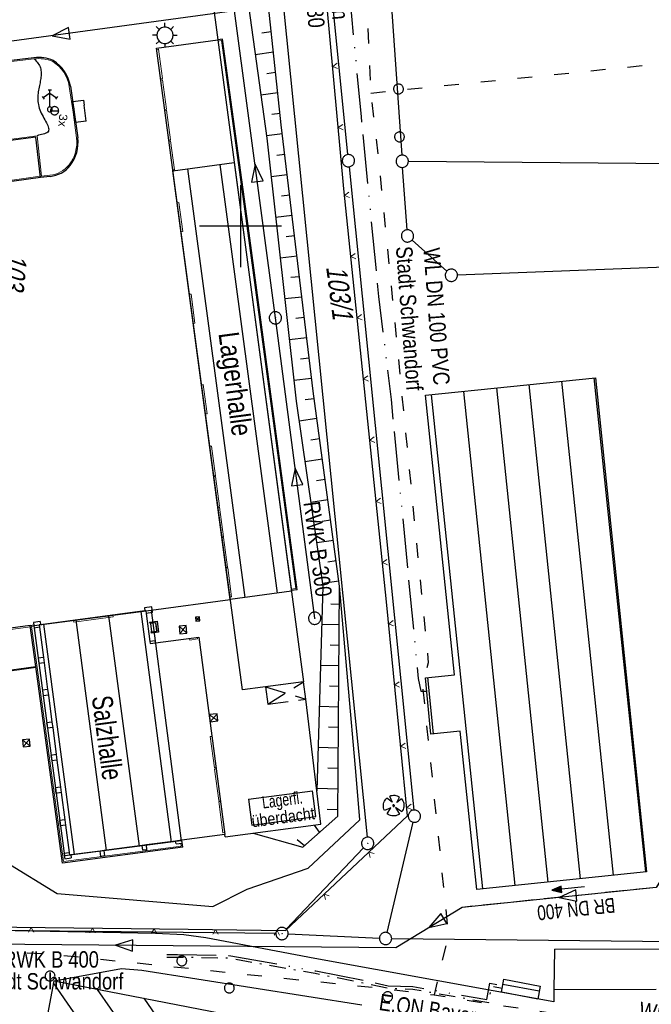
# Model space of a CAD drawing. Extents: x 510932 to 511602, y 463659 to 464636.
# Tile 60 of 81: x 511173 to 511250, y 464305 to 464425. Entities that reach past the tile are written whole.
import ezdxf

# ---------------------------------------------------------------- set-up
doc = ezdxf.new("R2010")
doc.units = 0
doc.header["$LTSCALE"] = 10
doc.header["$MEASUREMENT"] = 0
for name, pattern in [('ACAD_ISO03W100', [30, 12, -18]), ('ACAD_ISO13W100', [36, 12, -3, 12, -3, 0, -3, 0, -3]), ('HIDDEN', [0.375, 0.25, -0.125]), ('LT00', [0]), ('LT08', [0.42, 0.2, -0.1, 0.02, -0.1]), ('STRICHLINIE2', [0.375, 0.25, -0.125])]:
    doc.linetypes.add(name, pattern=pattern)
doc.layers.get('0').update_dxf_attribs({"linetype": 'LT00'})
for name, color, linetype in [('--EK_Halt-Pfeil', 4, 'LT00'), ('--EK_Haltung', 7, 'STRICHLINIE2'), ('--EK_Haltung-Text', 140, 'LT00'), ('--EL_DFK_AB_L', 21, 'LT00'), ('--EL_DFK_AB_P', 7, 'LT00'), ('ABWASSERLTG', 24, 'LT00'), ('ABWASSERLTG_FLIEßPF', 26, 'Continuous'), ('ABWASSERLTG_TEXT', 26, 'Continuous'), ('AM_ BÄUME', 250, 'Continuous'), ('AM_AUFNAHME_SYMBOLE', 130, 'Continuous'), ('AM_BOESCH_SCHRAFFUR', 250, 'Continuous'), ('AM_KA_PRUF', 182, 'LT00'), ('AM_SINKK', 182, 'Continuous'), ('AM_STR_LEUC', 80, 'LT00'), ('AM_TEXT_PLANINHALT', 255, 'Continuous'), ('AM_W_OB_HY', 130, 'LT00'), ('AM_W_SCHIEB', 130, 'LT00'), ('AM_ZAUN', 40, 'Continuous'), ('DFK_AB_FLNR', 7, 'Continuous'), ('DFK_AB_L', 21, 'LT00'), ('DFK_AB_P', 7, 'LT00'), ('DFK_BEB_SCHR', 254, 'LT00'), ('DFK_BEBAUUNG', 250, 'LT00'), ('DFK_FLUR_NR', 250, 'LT00'), ('DFK_GZPKT', 250, 'LT00'), ('DFK_KATASTER', 250, 'LT00'), ('DFK_TOPO-ANL', 252, 'LT00'), ('DFK_VERMPKT', 252, 'LT00'), ('GASLTG', 250, 'ACAD_ISO13W100'), ('GASLTG_TEXT', 250, 'Continuous'), ('V104_RASTER', 250, 'LT00'), ('WASSERLTG', 130, 'ACAD_ISO03W100'), ('WASSERLTG_TEXT', 130, 'Continuous')]:
    doc.layers.add(name, color=color, linetype=linetype)
doc.layers.add('AM_LINIEN', color=1, linetype='Continuous', lineweight=25)
doc.layers.add('AM_LINIEN_DUENN', color=1, linetype='Continuous', lineweight=9)
doc.styles.add('1', font='ARIAL.TTF', dxfattribs={"width": 0.8, "height": 1.8})
doc.styles.add('9', font='ARIAL.TTF')
doc.styles.add('Haltungsbeschriftung', font='ARIAL.TTF', dxfattribs={"width": 0.75})
doc.styles.get("Standard").update_dxf_attribs({"font": 'ARIAL.TTF'})
doc.styles.add('Versorgungsltg', font='ARIAL.TTF', dxfattribs={"width": 0.8, "height": 2})

# ---------------------------------------------------------------- blocks, each defined once
blk = doc.blocks.new('SYMB7010')
at = {"color": 0, "linetype": 'ByBlock'}
for points in [[(-0.031408, 0.499213), (-0.093728, 0.49134), (-0.15457, 0.475719), (-0.212975, 0.452595), (-0.268021, 0.422333), (-0.31884, 0.385411), (-0.36463, 0.342411), (-0.40467, 0.29401), (-0.438329, 0.240973), (-0.465074, 0.184136), (-0.484486, 0.124395), (-0.496256, 0.062692), (-0.5002, 0)], [(-0.5002, 0), (-0.496256, -0.062692), (-0.484486, -0.124395), (-0.465075, -0.184136), (-0.438329, -0.240973), (-0.404671, -0.29401), (-0.36463, -0.342411), (-0.31884, -0.385411), (-0.268021, -0.422333), (-0.212975, -0.452595), (-0.154571, -0.475719), (-0.093728, -0.49134), (-0.031408, -0.499213), (0.031408, -0.499213)], [(0.5002, 0), (0.496256, 0.062692), (0.484485, 0.124395), (0.465074, 0.184136), (0.438329, 0.240973), (0.40467, 0.29401), (0.36463, 0.342411), (0.31884, 0.385411), (0.268021, 0.422333), (0.212975, 0.452595), (0.15457, 0.475719), (0.093728, 0.49134), (0.031408, 0.499213), (-0.031408, 0.499213)], [(0.031408, -0.499213), (0.093728, -0.491341), (0.15457, -0.475719), (0.212975, -0.452595), (0.268021, -0.422333), (0.31884, -0.385411), (0.36463, -0.342411), (0.404671, -0.294011), (0.438329, -0.240974), (0.465075, -0.184136), (0.484486, -0.124395), (0.496256, -0.062692), (0.500201, 0)]]:
    blk.add_lwpolyline(points, dxfattribs=at)
blk = doc.blocks.new('SYMB0003')
at = {"color": 0, "linetype": 'ByBlock'}
for p, q in [((-0.015712, 0), (0.010166, 0.012015)), ((0, -0.021257), (-0.015712, 0)), ((0.010166, 0.012015), (0, -0.021257))]:
    blk.add_line(p, q, dxfattribs=at)
for points in [[(-0.031395, 0.499013), (-0.093691, 0.491144), (-0.154509, 0.475528), (-0.21289, 0.452414), (-0.267913, 0.422164), (-0.318712, 0.385257), (-0.364484, 0.342274), (-0.404509, 0.293893), (-0.438154, 0.240877), (-0.464888, 0.184062), (-0.484292, 0.124345), (-0.496058, 0.062667), (-0.5, 0)], [(-0.5, 0), (-0.496058, -0.062667), (-0.484292, -0.124345), (-0.464888, -0.184062), (-0.438154, -0.240877), (-0.404509, -0.293893), (-0.364485, -0.342274), (-0.318712, -0.385257), (-0.267914, -0.422164), (-0.21289, -0.452414), (-0.154509, -0.475529), (-0.093691, -0.491144), (-0.031395, -0.499014), (0.031395, -0.499014)], [(0.5, 0), (0.496057, 0.062667), (0.484292, 0.124345), (0.464888, 0.184062), (0.438153, 0.240877), (0.404509, 0.293893), (0.364484, 0.342274), (0.318712, 0.385257), (0.267913, 0.422164), (0.21289, 0.452414), (0.154509, 0.475528), (0.093691, 0.491144), (0.031395, 0.499013), (-0.031395, 0.499013)], [(0.031395, -0.499014), (0.093691, -0.491144), (0.154509, -0.475529), (0.21289, -0.452414), (0.267914, -0.422164), (0.318712, -0.385257), (0.364485, -0.342274), (0.404509, -0.293893), (0.438154, -0.240877), (0.464889, -0.184062), (0.484292, -0.124345), (0.496058, -0.062667), (0.5, 0)]]:
    blk.add_lwpolyline(points, dxfattribs=at)
blk = doc.blocks.new('ZAUN500', base_point=(511218.882141, 464350.898764))
at = {"layer": 'AM_ZAUN', "lineweight": 0}
for q in [(511218.552141, 464351.470341), (511219.212141, 464351.470341)]:
    blk.add_line((511218.882141, 464350.898764), q, dxfattribs=at)
blk = doc.blocks.new('SYMB1122')
at = {"color": 0, "linetype": 'ByBlock'}
for p, q in [((0.311075, 0.391979), (0.09863, 0.092887)), ((0.09863, 0.092887), (0.418246, 0.260377)), ((-0.475333, -0.172973), (-0.166954, -0.06134)), ((-0.166954, -0.06134), (-0.386962, -0.319059)), ((0.008901, -0.038997), (0.02494, -0.031273)), ((0.377481, -0.336756), (0.093097, -0.145464)), ((0.093097, -0.145464), (0.215406, -0.456826)), ((0.022929, -0.501191), (-0.043246, -0.49913))]:
    blk.add_line(p, q, dxfattribs=at)
for points in [[(-0.316355, 0.394287), (-0.266036, 0.429988), (-0.211684, 0.459185), (-0.154136, 0.481431), (-0.094277, 0.496382), (-0.033028, 0.50381), (0.028669, 0.503599)], [(0.028669, 0.503599), (0.089866, 0.495753), (0.149621, 0.480392), (0.207015, 0.457753), (0.261166, 0.428184), (0.31124, 0.39214)], [(-0.508141, 0.010932), (-0.503002, 0.073258), (-0.489922, 0.134413), (-0.469118, 0.19339), (-0.440931, 0.249215), (-0.405825, 0.300971)], [(-0.475728, -0.172816), (-0.494391, -0.113127), (-0.505255, -0.05154), (-0.508141, 0.010932)], [(-0.316293, 0.394214), (-0.150355, 0.155979), (-0.405806, 0.30112)], [(-0.02494, 0.031273), (-0.036039, 0.017355), (-0.04, 0)], [(-0.04, 0), (-0.036039, -0.017355), (-0.02494, -0.031273), (-0.008901, -0.038997), (0.008901, -0.038997)], [(0.008901, 0.038997), (-0.008901, 0.038997), (-0.02494, 0.031273)], [(0.04, 0), (0.036039, 0.017355), (0.02494, 0.031273), (0.008901, 0.038997)], [(0.02494, -0.031273), (0.036039, -0.017355), (0.04, 0)], [(0.418338, 0.260323), (0.450658, 0.204641), (0.475368, 0.14519), (0.492037, 0.083003), (0.500376, 0.019163), (0.500238, -0.045218), (0.491628, -0.109022), (0.474694, -0.171137), (0.449731, -0.230483), (0.417173, -0.286026), (0.377588, -0.336801)], [(-0.043246, -0.49913), (-0.108608, -0.48859), (-0.172076, -0.469745), (-0.232599, -0.442906), (-0.289176, -0.408519), (-0.340869, -0.367153), (-0.386823, -0.319492)], [(0.215414, -0.456858), (0.153338, -0.479878), (0.088821, -0.494738), (0.022929, -0.501191)]]:
    blk.add_lwpolyline(points, dxfattribs=at)
blk = doc.blocks.new('SYMB0704')
at = {"color": 0, "linetype": 'ByBlock'}
for p, q in [((0, 0.1), (0, 0.15)), ((-0.1, 0), (-0.15, 0)), ((-0.070711, 0.070711), (-0.106066, 0.106066)), ((0.070711, 0.070711), (0.106066, 0.106066)), ((0.1, 0), (0.15, 0)), ((-0.070711, -0.070711), (-0.106066, -0.106066)), ((0, -0.1), (0, -0.15)), ((0.070711, -0.070711), (0.106066, -0.106066))]:
    blk.add_line(p, q, dxfattribs=at)
for points in [[(0.014231, 0.098982), (-0.014232, 0.098982), (-0.041542, 0.090963), (-0.065486, 0.075575), (-0.084125, 0.054064), (-0.095949, 0.028173), (-0.1, 0)], [(-0.1, 0), (-0.095949, -0.028173), (-0.084125, -0.054064), (-0.065486, -0.075575), (-0.041541, -0.090963), (-0.014231, -0.098982), (0.014232, -0.098982), (0.041542, -0.090963), (0.065486, -0.075575), (0.084125, -0.054064), (0.095949, -0.028173), (0.1, 0)], [(0.1, 0), (0.095949, 0.028173), (0.084125, 0.054064), (0.065486, 0.075575), (0.041542, 0.090963), (0.014231, 0.098982)]]:
    blk.add_lwpolyline(points, dxfattribs=at)
blk = doc.blocks.new('SYMB1119')
at = {"color": 0, "linetype": 'ByBlock'}
blk.add_line((-0.5, 0), (0.5, 0), dxfattribs=at)
for points in [[(-0.031395, 0.499013), (-0.093691, 0.491144), (-0.154509, 0.475528), (-0.21289, 0.452414), (-0.267913, 0.422164), (-0.318712, 0.385257), (-0.364484, 0.342274), (-0.404509, 0.293893), (-0.438154, 0.240877), (-0.464888, 0.184062), (-0.484292, 0.124345), (-0.496058, 0.062667), (-0.5, 0)], [(-0.5, 0), (-0.496058, -0.062667), (-0.484292, -0.124345), (-0.464888, -0.184062), (-0.438154, -0.240877), (-0.404509, -0.293893), (-0.364485, -0.342274), (-0.318712, -0.385257), (-0.267914, -0.422164), (-0.21289, -0.452414), (-0.154509, -0.475529), (-0.093691, -0.491144), (-0.031395, -0.499014), (0.031395, -0.499014)], [(0.5, 0), (0.496057, 0.062667), (0.484292, 0.124345), (0.464888, 0.184062), (0.438153, 0.240877), (0.404509, 0.293893), (0.364484, 0.342274), (0.318712, 0.385257), (0.267913, 0.422164), (0.21289, 0.452414), (0.154509, 0.475528), (0.093691, 0.491144), (0.031395, 0.499013), (-0.031395, 0.499013)], [(0.031395, -0.499014), (0.093691, -0.491144), (0.154509, -0.475529), (0.21289, -0.452414), (0.267914, -0.422164), (0.318712, -0.385257), (0.364485, -0.342274), (0.404509, -0.293893), (0.438154, -0.240877), (0.464889, -0.184062), (0.484292, -0.124345), (0.496058, -0.062667), (0.5, 0)]]:
    blk.add_lwpolyline(points, dxfattribs=at)
blk = doc.blocks.new('SYMB1247')
at = {"color": 0, "linetype": 'ByBlock'}
for p, q in [((-0.46, 0.78), (-0.34, 0.62)), ((0, 1), (-0.4, 0.7)), ((-0.1, 1.2), (0.1, 1.2)), ((0, 0.15), (0, 1.2)), ((0, 1), (0.4, 0.7)), ((0.46, 0.78), (0.34, 0.62)), ((0.026047, 0.147721), (-0.008722, 0.149746))]:
    blk.add_line(p, q, dxfattribs=at)
for points in [[(-0.008722, 0.149746), (-0.04302, 0.143698), (-0.075, 0.129904), (-0.102936, 0.109106), (-0.125323, 0.082426), (-0.140954, 0.051303), (-0.148986, 0.017414), (-0.148986, -0.017414)], [(-0.008722, -0.149746), (0.026047, -0.147721), (0.059412, -0.137732), (0.089574, -0.120318), (0.114907, -0.096418), (0.134045, -0.06732), (0.145957, -0.034592), (0.15, 0)], [(0.15, 0), (0.145957, 0.034592), (0.134045, 0.06732), (0.114907, 0.096418), (0.089574, 0.120318), (0.059412, 0.137732), (0.026047, 0.147721)], [(-0.148986, -0.017414), (-0.140954, -0.051303), (-0.125323, -0.082426), (-0.102936, -0.109106), (-0.075, -0.129904), (-0.04302, -0.143698), (-0.008722, -0.149746)]]:
    blk.add_lwpolyline(points, dxfattribs=at)
blk = doc.blocks.new('SYMB1208')
at = {"color": 0, "linetype": 'ByBlock'}
for p, q in [((-1, -0.5), (-1, 0.5)), ((-1, 0.5), (-0.5, 0.5)), ((0.5, 0.5), (-0.5, 0.5)), ((1.001644, 0.5), (0.5, 0.5)), ((1.001644, 0.5), (1.001644, -0.5)), ((1.001644, 0.5), (1.001644, -0.5)), ((1.001644, 0.5), (1.001644, -0.5)), ((-0.5, -0.5), (-1, -0.5)), ((-0.5, -0.5), (0.5, -0.5)), ((1.001644, -0.5), (0.5, -0.5))]:
    blk.add_line(p, q, dxfattribs=at)
blk = doc.blocks.new('ABWASSER-FLIEßPF')
at = {"layer": 'ABWASSERLTG_FLIEßPF'}
for p, q in [((0, 0), (-2.11, 0.7)), ((-2.11, 0.7), (-2.11, -0.7)), ((-2.11, -0.7), (0, 0))]:
    blk.add_line(p, q, dxfattribs=at)
blk = doc.blocks.new('SYMB0652')
at = {"color": 0, "linetype": 'ByBlock'}
blk.add_lwpolyline([(-0.15, -0.075), (0.15, -0.075), (0.15, 0.075), (-0.15, 0.075), (-0.15, -0.075)], dxfattribs=at)
blk = doc.blocks.new('SYMB0070')
at = {"color": 0, "linetype": 'ByBlock'}
for p, q in [((-0.5, 0), (0.2, 0)), ((0.5, 0), (0.2, 0.1)), ((0.2, 0.1), (0.2, 0)), ((0.468, 0), (0.21, 0.086)), ((0.21, 0.086), (0.21, -0.086)), ((0.21, -0.086), (0.468, 0)), ((0.22, -0.072), (0.437, 0)), ((0.23, -0.058), (0.405, 0)), ((0.24, -0.045), (0.374, 0)), ((0.342, 0), (0.25, 0.031)), ((0.25, 0.031), (0.25, -0.031)), ((0.25, -0.031), (0.342, 0)), ((0.26, -0.017), (0.31, 0)), ((0.27, -0.003), (0.279, 0))]:
    blk.add_line(p, q, dxfattribs=at)
for points in [[(0.2, 0), (0.2, -0.1), (0.5, 0)], [(0.437, 0), (0.22, 0.072), (0.22, -0.072)], [(0.405, 0), (0.23, 0.058), (0.23, -0.058)], [(0.374, 0), (0.24, 0.045), (0.24, -0.045)], [(0.31, 0), (0.26, 0.017), (0.26, -0.017)], [(0.279, 0), (0.27, 0.003), (0.27, -0.003)]]:
    blk.add_lwpolyline(points, dxfattribs=at)

msp = doc.modelspace()

# ---------------------------------------------------------------- linework, layer by layer
at = {"layer": '--EK_Haltung'}
msp.add_lwpolyline([(511253.35, 464323.64), (511250.72, 464319.39), (511227.02, 464316.95)], dxfattribs=at)
at = {"layer": '--EL_DFK_AB_L'}
for p, q in [((511202.11, 464457.79), (511215.43, 464325.51)), ((511214.98, 464324.22), (511205.57, 464314.3)), ((511204.3, 464313.77), (511169.7, 464314.16))]:
    msp.add_line(p, q, dxfattribs=at)
at = {"layer": 'ABWASSERLTG'}
for points in [[(511199.27, 464426.25), (511154.73, 464420.19)], [(511204.24, 464388.82), (511199.27, 464426.25)], [(511306.23, 464409.53), (511253.35, 464323.64), (511250.72, 464319.39), (511227.02, 464316.95), (511218.95, 464312.03), (511132.87, 464312.78)], [(511209.04, 464352.2), (511204.24, 464388.82)]]:
    msp.add_lwpolyline(points, dxfattribs=at)
at = {"layer": 'AM_BOESCH_SCHRAFFUR'}
for p, q in [((511203.73, 464423.7), (511202.59, 464423.54)), ((511204, 464421.21), (511201.78, 464420.9)), ((511204.27, 464418.72), (511203.2, 464418.58)), ((511204.54, 464416.24), (511202.46, 464415.95)), ((511204.81, 464413.75), (511203.81, 464413.61)), ((511205.09, 464411.27), (511203.15, 464411)), ((511205.4, 464408.74), (511204.41, 464408.63)), ((511205.69, 464406.25), (511203.71, 464406.03)), ((511205.99, 464403.77), (511204.99, 464403.66)), ((511206.29, 464401.29), (511204.27, 464401.06)), ((511206.58, 464398.81), (511205.57, 464398.69)), ((511206.88, 464396.32), (511204.83, 464396.09)), ((511207.18, 464393.84), (511206.14, 464393.73)), ((511207.47, 464391.36), (511205.39, 464391.12)), ((511207.77, 464388.88), (511206.72, 464388.76)), ((511208.07, 464386.39), (511205.94, 464386.16)), ((511208.37, 464383.91), (511207.29, 464383.79)), ((511208.66, 464381.43), (511206.5, 464381.19)), ((511208.97, 464378.95), (511207.88, 464378.83)), ((511209.3, 464376.54), (511207.14, 464376.23)), ((511209.64, 464374.06), (511208.57, 464373.91)), ((511209.97, 464371.59), (511207.85, 464371.28)), ((511210.31, 464369.11), (511209.26, 464368.96)), ((511210.65, 464366.63), (511208.57, 464366.33)), ((511210.98, 464364.15), (511209.96, 464364.01)), ((511211.32, 464361.68), (511209.28, 464361.38)), ((511211.66, 464359.2), (511210.65, 464359.05)), ((511211.99, 464356.72), (511210, 464356.43)), ((511212.06, 464353.88), (511211.02, 464353.91)), ((511212.04, 464351.38), (511209.91, 464351.44)), ((511212.02, 464348.88), (511210.92, 464348.91)), ((511212, 464346.38), (511209.76, 464346.44)), ((511211.98, 464343.87), (511210.83, 464343.91)), ((511211.96, 464341.37), (511209.61, 464341.44)), ((511211.94, 464338.87), (511210.74, 464338.91)), ((511211.92, 464336.37), (511209.46, 464336.45)), ((511211.9, 464333.87), (511210.64, 464333.91)), ((511211.88, 464331.37), (511209.31, 464331.45)), ((511211.86, 464328.86), (511210.54, 464328.9)), ((511209.63, 464326.12), (511209.01, 464326.97)), ((511207.78, 464324.46), (511206.9, 464325.17)), ((511207.59, 464324.29), (511207.58, 464324.29))]:
    msp.add_line(p, q, dxfattribs=at)
at = {"layer": 'AM_LINIEN'}
for p, q in [((511196.15, 464430.62), (511197.21, 464422.71)), ((511200.96, 464426.84), (511203.18, 464410.73)), ((511189.75, 464421.69), (511197.21, 464422.71)), ((511197.21, 464422.71), (511207.69, 464344.44)), ((511200.21, 464343.46), (511189.75, 464421.69)), ((511169.88, 464419.97), (511174.78, 464420.54)), ((511179.23, 464417.05), (511179.7, 464413.91)), ((511179.7, 464413.91), (511180.12, 464410.78)), ((511175.03, 464410.86), (511162.59, 464409.21)), ((511175.58, 464405.93), (511175.03, 464410.86)), ((511203.18, 464410.73), (511206.78, 464378.67)), ((511175.58, 464405.93), (511163.27, 464404.26)), ((511176.75, 464406.07), (511175.58, 464405.93)), ((511206.78, 464378.67), (511210.04, 464356.13)), ((511206.89, 464355.68), (511206.2, 464355.58)), ((511210.04, 464356.13), (511209.3, 464331.16)), ((511188.32, 464353.09), (511175.57, 464351.4)), ((511189.16, 464353.59), (511188.27, 464353.48)), ((511188.27, 464353.48), (511188.32, 464353.09)), ((511188.45, 464353.11), (511188.32, 464353.09)), ((511188.45, 464353.11), (511188.49, 464352.78)), ((511189.25, 464352.88), (511188.49, 464352.78)), ((511188.49, 464352.78), (511188.94, 464349.36)), ((511189.25, 464352.88), (511189.16, 464353.59)), ((511175.52, 464351.79), (511174.71, 464351.68)), ((511174.71, 464351.68), (511174.8, 464351.01)), ((511175.52, 464351.79), (511175.57, 464351.4)), ((511194.97, 464352.39), (511194.48, 464352.34)), ((511194.48, 464352.34), (511194.53, 464351.85)), ((511194.53, 464351.85), (511195.02, 464351.9)), ((511195.02, 464351.9), (511194.97, 464352.39)), ((511174.33, 464351.32), (511174.75, 464351.38)), ((511175.45, 464351.1), (511174.8, 464351.01)), ((511175.57, 464351.4), (511175.41, 464351.38)), ((511175.41, 464351.38), (511175.45, 464351.1)), ((511175.45, 464351.1), (511175.93, 464347.42)), ((511193.37, 464351.32), (511192.49, 464351.24)), ((511192.49, 464351.24), (511192.57, 464350.3)), ((511192.57, 464350.3), (511193.45, 464350.38)), ((511193.45, 464350.38), (511193.37, 464351.32)), ((511189.59, 464349.45), (511188.94, 464349.36)), ((511188.94, 464349.36), (511188.98, 464349.11)), ((511188.98, 464349.11), (511189.62, 464349.19)), ((511189.62, 464349.19), (511189.59, 464349.45)), ((511189.62, 464349.19), (511194.9, 464349.89)), ((511194.9, 464349.89), (511198.07, 464325.83)), ((511175.93, 464347.42), (511175.29, 464347.34)), ((511175.29, 464347.34), (511175.38, 464346.67)), ((511176.02, 464346.75), (511175.38, 464346.67)), ((511175.93, 464347.42), (511176.02, 464346.75)), ((511176.02, 464346.75), (511176.45, 464343.5)), ((511207.69, 464344.44), (511200.21, 464343.46)), ((511207.69, 464344.44), (511203.05, 464343.83)), ((511207.97, 464342.33), (511207.69, 464344.44)), ((511176.45, 464343.5), (511175.81, 464343.42)), ((511175.81, 464343.42), (511175.9, 464342.75)), ((511176.45, 464343.5), (511176.54, 464342.83)), ((511176.54, 464342.83), (511175.9, 464342.75)), ((511176.54, 464342.83), (511176.98, 464339.54)), ((511209.79, 464327.08), (511207.97, 464342.33)), ((511176.98, 464339.54), (511176.33, 464339.45)), ((511176.98, 464339.54), (511177.07, 464338.87)), ((511197.12, 464340.56), (511196.18, 464340.45)), ((511196.18, 464340.45), (511196.28, 464339.59)), ((511196.28, 464339.59), (511197.22, 464339.71)), ((511197.22, 464339.71), (511197.12, 464340.56)), ((511176.33, 464339.45), (511176.42, 464338.78)), ((511177.07, 464338.87), (511176.42, 464338.78)), ((511177.07, 464338.87), (511177.5, 464335.57)), ((511174.22, 464337.47), (511173.37, 464337.39)), ((511173.37, 464337.39), (511173.45, 464336.52)), ((511174.3, 464336.59), (511174.22, 464337.47)), ((511173.45, 464336.52), (511174.3, 464336.59)), ((511177.5, 464335.57), (511176.86, 464335.48)), ((511176.86, 464335.48), (511176.95, 464334.81)), ((511177.59, 464334.9), (511176.95, 464334.81)), ((511177.5, 464335.57), (511177.59, 464334.9)), ((511177.59, 464334.9), (511178.03, 464331.61)), ((511178.03, 464331.61), (511177.38, 464331.52)), ((511177.38, 464331.52), (511177.47, 464330.85)), ((511178.03, 464331.61), (511178.11, 464330.94)), ((511200.96, 464330.14), (511208.76, 464331.17)), ((511209.17, 464328.02), (511208.76, 464331.17)), ((511178.11, 464330.94), (511177.47, 464330.85)), ((511178.11, 464330.94), (511178.55, 464327.64)), ((511200.96, 464330.14), (511201.38, 464326.99)), ((511178.55, 464327.64), (511177.91, 464327.56)), ((511177.91, 464327.56), (511177.99, 464326.89)), ((511178.55, 464327.64), (511178.64, 464326.97)), ((511201.38, 464326.99), (511209.17, 464328.02)), ((511178.64, 464326.97), (511177.99, 464326.89)), ((511178.64, 464326.97), (511179.08, 464323.63)), ((511192.81, 464325.14), (511192.07, 464325.04)), ((511198.07, 464325.83), (511192.81, 464325.14)), ((511192.85, 464324.78), (511192.81, 464325.14)), ((511192.93, 464324.29), (511192.81, 464325.14)), ((511198.11, 464325.54), (511198.07, 464325.83)), ((511201.51, 464325.98), (511207.58, 464324.29)), ((511188, 464324.5), (511183.36, 464323.89)), ((511188.5, 464324.57), (511188, 464324.5)), ((511188.08, 464323.91), (511188, 464324.5)), ((511188.57, 464323.98), (511188.08, 464323.91)), ((511192.07, 464325.04), (511188.5, 464324.57)), ((511188.57, 464323.98), (511188.5, 464324.57)), ((511192.12, 464324.68), (511192.07, 464325.04)), ((511192.12, 464324.68), (511192.85, 464324.78)), ((511178.44, 464323.55), (511179.08, 464323.63)), ((511178.44, 464323.55), (511178.53, 464322.88)), ((511178.53, 464322.88), (511179.34, 464322.99)), ((511179.08, 464323.63), (511179.12, 464323.33)), ((511179.3, 464323.35), (511179.12, 464323.33)), ((511182.87, 464323.82), (511179.3, 464323.35)), ((511179.3, 464323.35), (511179.34, 464322.99)), ((511183.36, 464323.89), (511182.87, 464323.82)), ((511182.95, 464323.15), (511182.87, 464323.82)), ((511183.44, 464323.22), (511182.95, 464323.15)), ((511183.44, 464323.22), (511183.36, 464323.89))]:
    msp.add_line(p, q, dxfattribs=at)
at = {"layer": 'AM_LINIEN', "linetype": 'HIDDEN'}
for p, q in [((511203.32, 464341.74), (511207.69, 464344.44)), ((511203.05, 464343.83), (511203.32, 464341.74)), ((511203.05, 464343.83), (511207.97, 464342.33)), ((511203.32, 464341.74), (511207.97, 464342.33))]:
    msp.add_line(p, q, dxfattribs=at)
at = {"layer": 'AM_LINIEN'}
for points in [[(511207.58, 464324.29), (511211.85, 464328.09), (511212.07, 464356.13), (511208.85, 464379.9), (511204.96, 464412.35), (511203.39, 464426.81), (511198.41, 464455.84), (511192.39, 464461.33), (511169.53, 464460.05)], [(511052.15, 464338.8), (511075.39, 464317.55), (511077.59, 464315.54), (511080.65, 464315.58), (511083.26, 464321.1), (511083.6, 464321.25), (511098.86, 464321.11), (511120.02, 464320.84), (511146.39, 464320.59), (511169.13, 464320.46), (511169.17, 464314.56), (511193.59, 464314.29), (511205.49, 464314.13), (511220.37, 464328.13), (511217.8, 464354.21), (511212.6, 464404.56), (511210.12, 464431.62)], [(511206.89, 464355.68), (511201.04, 464399.15), (511197.8, 464422.79), (511197.21, 464422.71)], [(511174.8, 464420.39), (511174.92, 464420.26), (511175.04, 464420.12), (511175.16, 464419.99), (511175.27, 464419.85), (511175.37, 464419.72), (511175.45, 464419.58), (511175.52, 464419.43), (511175.57, 464419.28), (511175.61, 464419.13), (511175.64, 464418.98), (511175.66, 464418.83), (511175.66, 464418.67), (511175.66, 464418.51), (511175.65, 464418.34), (511175.63, 464418.18), (511175.61, 464418.01), (511175.58, 464417.84), (511175.55, 464417.66), (511175.52, 464417.49), (511175.48, 464417.31), (511175.45, 464417.13), (511175.41, 464416.94), (511175.38, 464416.76), (511175.34, 464416.57), (511175.31, 464416.38), (511175.29, 464416.19), (511175.27, 464416), (511175.25, 464415.81), (511175.25, 464415.61), (511175.25, 464415.41), (511175.26, 464415.21), (511175.28, 464415.01), (511175.32, 464414.81), (511175.36, 464414.6), (511175.42, 464414.4), (511175.49, 464414.19), (511175.58, 464413.98), (511175.68, 464413.78), (511175.78, 464413.57), (511175.89, 464413.37), (511176, 464413.17), (511176.11, 464412.97), (511176.21, 464412.78), (511176.31, 464412.6), (511176.39, 464412.42), (511176.47, 464412.25), (511176.52, 464412.09), (511176.56, 464411.94), (511176.58, 464411.81), (511176.57, 464411.68), (511176.54, 464411.57), (511176.47, 464411.47), (511176.37, 464411.39), (511176.24, 464411.32), (511176.08, 464411.26), (511175.91, 464411.21), (511175.72, 464411.17), (511175.53, 464411.13), (511175.34, 464411.08), (511175.16, 464411.03)], [(511146.39, 464320.59), (511147.34, 464322.43), (511147.44, 464329.88), (511170.21, 464331.98), (511171.39, 464322.46), (511177.6, 464318.66), (511196.59, 464317.04), (511200.78, 464319.18), (511208.26, 464321.74), (511214.55, 464327.61), (511214.08, 464333.03), (511212.07, 464356.13)], [(511188.89, 464351.74), (511189.8, 464351.86), (511189.98, 464350.5), (511189.07, 464350.38)], [(511146.94, 464347.56), (511147.93, 464347.72), (511148.56, 464342.72), (511175.01, 464346.33), (511174.33, 464351.32), (511156.85, 464348.97)], [(511192.93, 464324.29), (511178.27, 464322.36), (511175.01, 464346.33)], [(511198.11, 464325.54), (511209.79, 464327.08)]]:
    msp.add_lwpolyline(points, dxfattribs=at)
for centre, radius, start, end in [((511175.32, 464415.93), 4.64, 66.9804, 96.6502), ((511174.82, 464416.39), 4.45, 8.5254, 58.7538), ((511175.66, 464410.18), 4.5, 321.6217, 7.6281), ((511176.44, 464409.56), 3.51, 275.1368, 321.6217)]:
    msp.add_arc(centre, radius, start, end, dxfattribs=at)
at = {"layer": 'AM_LINIEN_DUENN'}
for p, q in [((511189.77, 464421.53), (511189.97, 464421.56)), ((511189.97, 464421.56), (511190.45, 464418)), ((511190.25, 464417.97), (511190.45, 464418)), ((511190.27, 464417.82), (511190.47, 464417.84)), ((511190.47, 464417.84), (511190.95, 464414.26)), ((511190.75, 464414.24), (511190.95, 464414.26)), ((511190.76, 464414.11), (511190.96, 464414.14)), ((511190.96, 464414.14), (511191.45, 464410.53)), ((511191.25, 464410.5), (511191.45, 464410.53)), ((511191.26, 464410.38), (511191.46, 464410.41)), ((511191.46, 464410.41), (511191.93, 464406.87)), ((511191.74, 464406.85), (511191.93, 464406.87)), ((511175.56, 464406.08), (511163.4, 464404.42)), ((511192.27, 464402.85), (511192.47, 464402.88)), ((511192.47, 464402.88), (511192.94, 464399.34)), ((511192.74, 464399.31), (511192.94, 464399.34)), ((511193.76, 464391.69), (511193.96, 464391.72)), ((511193.96, 464391.72), (511194.43, 464388.17)), ((511194.24, 464388.14), (511194.43, 464388.17)), ((511195.24, 464380.66), (511195.43, 464380.68)), ((511195.43, 464380.68), (511195.91, 464377.13)), ((511195.71, 464377.1), (511195.91, 464377.13)), ((511196.24, 464373.16), (511196.44, 464373.18)), ((511196.44, 464373.18), (511196.92, 464369.58)), ((511196.72, 464369.55), (511196.92, 464369.58)), ((511196.73, 464369.45), (511196.93, 464369.47)), ((511196.93, 464369.47), (511197.41, 464365.87)), ((511197.22, 464365.84), (511197.41, 464365.87)), ((511197.23, 464365.72), (511197.43, 464365.75)), ((511197.43, 464365.75), (511197.91, 464362.14)), ((511197.72, 464362.11), (511197.91, 464362.14)), ((511197.73, 464362.03), (511197.92, 464362.06)), ((511197.92, 464362.06), (511198.41, 464358.43)), ((511198.21, 464358.41), (511198.41, 464358.43)), ((511198.22, 464358.3), (511198.42, 464358.33)), ((511198.42, 464358.33), (511198.89, 464354.82)), ((511198.65, 464354.79), (511198.89, 464354.82)), ((511179.61, 464351.94), (511179.63, 464351.74)), ((511184.44, 464352.38), (511179.63, 464351.74)), ((511184.42, 464352.57), (511184.44, 464352.38)), ((511188.89, 464351.74), (511188.91, 464351.59)), ((511174.35, 464351.17), (511156.87, 464348.82)), ((511174.77, 464351.23), (511174.5, 464351.19)), ((511174.5, 464351.19), (511175.18, 464346.2)), ((511189.05, 464350.53), (511189.07, 464350.38)), ((511193.77, 464349.74), (511193.8, 464349.54)), ((511193.8, 464349.54), (511194.75, 464349.67)), ((511194.72, 464349.87), (511194.75, 464349.67)), ((511175.03, 464346.18), (511148.43, 464342.55)), ((511178.4, 464322.53), (511175.18, 464346.2)), ((511196.49, 464337.8), (511196.29, 464337.78)), ((511196.29, 464337.78), (511196.8, 464333.95)), ((511197, 464333.98), (511196.8, 464333.95)), ((511197.01, 464333.85), (511196.82, 464333.82)), ((511196.82, 464333.82), (511197.32, 464329.99)), ((511197.52, 464330.01), (511197.32, 464329.99)), ((511197.54, 464329.87), (511197.34, 464329.84)), ((511197.34, 464329.84), (511197.84, 464326.05)), ((511198.04, 464326.08), (511197.84, 464326.05)), ((511192.76, 464324.42), (511178.4, 464322.53)), ((511192.76, 464324.42), (511192.71, 464324.76))]:
    msp.add_line(p, q, dxfattribs=at)
at = {"layer": 'AM_LINIEN_DUENN', "linetype": 'HIDDEN'}
for p, q in [((511195.02, 464351.9), (511194.48, 464352.34)), ((511194.53, 464351.85), (511194.97, 464352.39)), ((511192.49, 464351.24), (511193.45, 464350.38)), ((511192.57, 464350.3), (511193.37, 464351.32)), ((511196.18, 464340.45), (511197.22, 464339.71)), ((511196.28, 464339.59), (511197.12, 464340.56)), ((511174.3, 464336.59), (511173.37, 464337.39)), ((511174.22, 464337.47), (511173.45, 464336.52))]:
    msp.add_line(p, q, dxfattribs=at)
at = {"layer": 'AM_LINIEN_DUENN'}
for points in [[(511206.18, 464355.73), (511206.73, 464355.81), (511200.89, 464399.13), (511197.68, 464422.62), (511197.23, 464422.56)], [(511189.05, 464350.53), (511189.81, 464350.63), (511189.67, 464351.69), (511188.91, 464351.59)]]:
    msp.add_lwpolyline(points, dxfattribs=at)
msp.add_lwpolyline([(511162.72, 464409.38), (511175.16, 464411.03), (511175.71, 464406.1), (511176.73, 464406.22, 0.205814), (511179.07, 464407.48, 0.203482), (511179.97, 464410.76), (511179.55, 464413.89), (511179.08, 464417.03, 0.222083), (511177.07, 464420.07, 0.129576), (511174.8, 464420.39), (511169.9, 464419.82), (511161.58, 464418.66), (511162.72, 464409.38)], format="xyb", dxfattribs=at)
at = {"layer": 'DFK_AB_L'}
for p, q in [((511202.11, 464457.79), (511215.43, 464325.51)), ((511214.98, 464324.22), (511205.57, 464314.3)), ((511204.3, 464313.77), (511169.7, 464314.16))]:
    msp.add_line(p, q, dxfattribs=at)
at = {"layer": 'DFK_BEB_SCHR'}
for p, q in [((511193.52, 464407), (511200.51, 464354.73)), ((511204.48, 464355.26), (511197.49, 464407.53)), ((511241.47, 464320.45), (511235.19, 464380.68)), ((511239.17, 464381.09), (511245.45, 464320.86)), ((511249.42, 464321.27), (511243.15, 464381.51)), ((511223.25, 464379.45), (511229.53, 464319.21)), ((511233.51, 464319.63), (511227.23, 464379.86)), ((511231.21, 464380.27), (511237.49, 464320.04)), ((511191.57, 464324.92), (511187.85, 464353.04)), ((511183.64, 464323.89), (511179.92, 464351.99)), ((511183.88, 464352.51), (511187.61, 464324.4)), ((511175.95, 464351.47), (511179.67, 464323.38)), ((511223.54, 464338.1), (511222.83, 464344.97)), ((511177.2, 464307.64), (511239.21, 464218.49)), ((511236.42, 464306.73), (511231.99, 464307.55)), ((511244.85, 464217.38), (511182.54, 464306.96)), ((511188.17, 464305.87), (511245.95, 464222.81))]:
    msp.add_line(p, q, dxfattribs=at)
at = {"layer": 'DFK_BEBAUUNG'}
for points in [[(511198.73, 464354.49), (511191.74, 464406.76), (511199.21, 464407.76), (511206.2, 464355.49), (511198.73, 464354.49)], [(511228.8, 464319.14), (511226.79, 464338.44), (511223.21, 464338.07), (511222.56, 464344.94), (511226.1, 464345.31), (511222.56, 464379.38), (511243.29, 464381.52), (511249.52, 464321.28), (511228.8, 464319.14)], [(511178.54, 464323.23), (511174.82, 464351.32), (511189.08, 464353.2), (511192.73, 464325.07), (511178.54, 464323.23)], [(511174.49, 464293.28), (511177.26, 464307.98), (511230.28, 464297.72)], [(511236.25, 464305.77), (511231.81, 464306.6), (511232.11, 464308.19), (511236.54, 464307.36), (511236.25, 464305.77)]]:
    msp.add_lwpolyline(points, dxfattribs=at)
at = {"layer": 'DFK_KATASTER'}
for p, q in [((511213.08, 464408.73), (511209.02, 464449.08)), ((511216.79, 464449.5), (511219.67, 464408.66)), ((511213.23, 464407.23), (511221.13, 464328.82)), ((511220.31, 464399.56), (511219.77, 464407.16)), ((511303.68, 464407.08), (511220.47, 464407.9)), ((511220.92, 464398.31), (511225.15, 464394.51)), ((511303.15, 464396.95), (511226.46, 464394.04)), ((511221.03, 464327.34), (511217.85, 464313.89)), ((511205.8, 464313.72), (511216.93, 464313.2)), ((511218.43, 464313.15), (511294.01, 464312.39))]:
    msp.add_line(p, q, dxfattribs=at)
at = {"layer": 'DFK_TOPO-ANL'}
for p, q in [((511189.08, 464353.2), (511198.73, 464354.49)), ((511189.61, 464313.77), (511169.7, 464314.16)), ((511193.08, 464313.59), (511189.61, 464313.77)), ((511195.74, 464313.24), (511193.08, 464313.59)), ((511209.05, 464310.73), (511195.74, 464313.24)), ((511238.2, 464305.42), (511209.05, 464310.73)), ((511238.28, 464311.85), (511238.22, 464306.89)), ((511238.28, 464311.85), (511251.74, 464311.88)), ((511177.26, 464307.98), (511185.47, 464309.48)), ((511185.47, 464309.48), (511187.95, 464309.31)), ((511187.95, 464309.31), (511214.77, 464305.09)), ((511238.22, 464306.89), (511238.2, 464305.42)), ((511250.7, 464306.96), (511238.22, 464306.89))]:
    msp.add_line(p, q, dxfattribs=at)
at = {"layer": 'GASLTG', "ltscale": 0.05, "flags": 128}
for points in [[(511191.08, 464481.85), (511195.81, 464475.74), (511202.22, 464466.33), (511208.15, 464456.98), (511210.37, 464456.05), (511212.14, 464455.16), (511213.57, 464453.88), (511214.17, 464452.01), (511214.12, 464450.19), (511212.93, 464448.21), (511211.55, 464446.59), (511214.69, 464413.37), (511216.83, 464391.43), (511218.35, 464378.87), (511221.67, 464344.87), (511221.99, 464343.32), (511222.71, 464343.32)], [(511191.01, 464311.2), (511192.29, 464311.2), (511198.54, 464311.09), (511209.16, 464309.21), (511215.29, 464308.01), (511218.01, 464307.4), (511221.03, 464307.29), (511230.03, 464305.71), (511230.41, 464307.7), (511231.96, 464307.41)]]:
    msp.add_lwpolyline(points, dxfattribs=at)
at = {"layer": 'GASLTG', "color": 80, "linetype": 'LT08', "flags": 128}
msp.add_lwpolyline([(511191.01, 464310.9), (511192.29, 464310.9), (511198.51, 464310.79), (511209.1, 464308.92), (511215.23, 464307.71), (511217.97, 464307.11), (511221, 464306.99), (511230.27, 464305.36), (511230.65, 464307.35), (511231.91, 464307.11)], dxfattribs=at)
at = {"layer": 'V104_RASTER'}
for p, q in [((511200, 464405), (511200, 464395)), ((511205, 464400), (511195, 464400))]:
    msp.add_line(p, q, dxfattribs=at)
at = {"layer": 'WASSERLTG', "ltscale": 0.015, "flags": 128}
for points in [[(511215.88, 464416.23), (511298.81, 464424.59), (511289.4, 464551.6), (511288.1, 464563.72), (511232.85, 464549.55), (511171, 464507.68)], [(511157.08, 464525.28), (511171, 464507.68), (511197.43, 464476), (511214.15, 464455.03), (511215.88, 464416.23), (511216.9, 464407.47), (511222.9, 464346.78), (511222.15, 464344.31), (511225.35, 464313.66), (511223.6, 464306.29)], [(511067.42, 464265.41), (511068.8, 464267.52), (511075.84, 464274.85), (511079.98, 464276.39), (511096.85, 464313.5), (511130.24, 464313.11), (511157.45, 464312.28), (511176.76, 464311.27), (511217.95, 464307.01), (511223.6, 464306.29), (511230.14, 464305.24), (511265.83, 464299.91), (511265.59, 464298.26), (511274.25, 464296.71), (511263.36, 464239.46)]]:
    msp.add_lwpolyline(points, dxfattribs=at)

# ---------------------------------------------------------------- block references
at = {"layer": '--EK_Halt-Pfeil', "xscale": 3.999999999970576, "yscale": 3.999999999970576, "zscale": 4, "rotation": 185.8978953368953}
msp.add_blockref('SYMB0070', (511239.95, 464319.24), dxfattribs=at)
at = {"layer": '--EL_DFK_AB_P', "xscale": 1.500000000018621, "yscale": 1.5, "zscale": 1.5, "rotation": 264.7377099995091}
for p in [(511215.5, 464324.76), (511205.05, 464313.76)]:
    msp.add_blockref('SYMB0003', p, dxfattribs=at)
at = {"layer": 'ABWASSERLTG_FLIEßPF'}
for p, rotation in [((511177, 464423.22), 187.7470554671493), ((511201.76, 464407.54), 97.56868142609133), ((511206.64, 464370.51), 97.4580940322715), ((511238.87, 464318.17), 185.8978953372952), ((511222.98, 464314.49), 211.3818450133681), ((511184.72, 464312.33), 179.4961338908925)]:
    msp.add_blockref('ABWASSER-FLIEßPF', p, dxfattribs=dict(at, rotation=rotation))
at = {"layer": 'AM_ BÄUME', "xscale": 2.499999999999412, "yscale": 2.5, "zscale": 2.5, "rotation": 272.6154099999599}
msp.add_blockref('SYMB1122', (511218.67, 464329.35), dxfattribs=at)
at = {"layer": 'AM_KA_PRUF', "xscale": 1.499999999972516, "yscale": 1.5, "zscale": 1.5, "rotation": 272.266200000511}
for p in [(511204.24, 464388.82), (511209.04, 464352.2)]:
    msp.add_blockref('SYMB0003', p, dxfattribs=at)
at = {"layer": 'AM_SINKK'}
for name, p, xscale, yscale, zscale, rotation in [('SYMB1208', (511180.34, 464414), 1.299999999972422, 1.299999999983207, 1.3, 277.6281496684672), ('SYMB0652', (511189.39, 464351.09), 3.5, 4.500000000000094, 4.5, 97.54000000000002)]:
    msp.add_blockref(name, p, dxfattribs=dict(at, xscale=xscale, yscale=yscale, zscale=zscale, rotation=rotation))
at = {"layer": 'AM_STR_LEUC', "xscale": 10, "yscale": 10, "zscale": 10}
msp.add_blockref('SYMB0704', (511190.76, 464423.27, 376.2), dxfattribs=at)
at = {"layer": 'AM_W_OB_HY', "xscale": 2, "yscale": 2, "zscale": 2}
msp.add_blockref('SYMB1247', (511176.72, 464414.23, 376.19), dxfattribs=at)
at = {"layer": 'AM_W_SCHIEB'}
msp.add_blockref('SYMB1119', (511177.3, 464414.07), dxfattribs=at)
at = {"layer": 'AM_ZAUN'}
for p, rotation in [((511211.23, 464419.48), 275.2291661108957), ((511211.92, 464412.01), 275.2291661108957), ((511212.68, 464403.75), 275.9020645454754), ((511213.45, 464396.29), 275.9020645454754), ((511214.22, 464388.83), 275.9020645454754), ((511214.99, 464381.37), 275.9020645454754), ((511215.77, 464373.91), 275.9020645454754), ((511216.54, 464366.45), 275.9020645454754), ((511217.31, 464358.99), 275.9020645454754), ((511218.07, 464351.53), 275.6292114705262), ((511218.8, 464344.07), 275.6292114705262), ((511219.54, 464336.6), 275.6292114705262), ((511220.27, 464329.14), 275.6292114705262), ((511215.65, 464323.69), 223.2646557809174), ((511210.19, 464318.55), 223.2646557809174), ((511174.44, 464314.5), 179.3640321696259), ((511181.94, 464314.42), 179.3640321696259), ((511189.44, 464314.34), 179.3640321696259), ((511196.94, 464314.25), 179.2303296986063), ((511204.44, 464314.15), 179.2303296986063)]:
    msp.add_blockref('ZAUN500', p, dxfattribs=dict(at, rotation=rotation))
at = {"layer": 'DFK_AB_P', "xscale": 1.500000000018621, "yscale": 1.5, "zscale": 1.5, "rotation": 264.7377099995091}
for p in [(511215.5, 464324.76), (511205.05, 464313.76)]:
    msp.add_blockref('SYMB0003', p, dxfattribs=at)
at = {"layer": 'DFK_GZPKT', "xscale": 1.500000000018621, "yscale": 1.5, "zscale": 1.5, "rotation": 264.7377099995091}
for p in [(511213.15, 464407.98), (511219.72, 464407.91), (511220.36, 464398.81), (511225.71, 464394.01), (511221.2, 464328.07), (511217.68, 464313.16)]:
    msp.add_blockref('SYMB7010', p, dxfattribs=at)
at = {"layer": 'DFK_VERMPKT', "xscale": 1.200000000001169, "yscale": 1.200000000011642, "zscale": 1.2, "rotation": 264.7377100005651}
for p in [(511219.26, 464416.72), (511219.38, 464410.88), (511192.82, 464310.43), (511176.75, 464308.58), (511198.62, 464307.12), (511217.95, 464306.06)]:
    msp.add_blockref('SYMB7010', p, dxfattribs=at)

# ---------------------------------------------------------------- texts
at = {"layer": '--EK_Haltung-Text', "style": 'Haltungsbeschriftung', "width": 0.75}
msp.add_text('BR DN 400', height=1.8, rotation=185.8979, dxfattribs=at).set_placement((511245.59, 464318.13))
at = {"layer": 'ABWASSERLTG_TEXT', "insert": (511208.4, 464360.51), "char_height": 2, "attachment_point": 8, "rotation": 277.5223, "style": 'Versorgungsltg'}
msp.add_mtext('RWK B 300', dxfattribs=at)
at = {"layer": 'ABWASSERLTG_TEXT', "insert": (511176.87, 464309.26), "char_height": 2, "attachment_point": 5, "line_spacing_factor": 0.8, "style": 'Versorgungsltg'}
msp.add_mtext('RWK B 400\\PStadt Schwandorf', dxfattribs=at)
at = {"layer": 'AM_AUFNAHME_SYMBOLE', "style": '9', "width": 1.052211}
msp.add_text('3x', height=1, rotation=264.4992, dxfattribs=at).set_placement((511177.89, 464413.71))
at = {"layer": 'AM_TEXT_PLANINHALT', "style": '1'}
for s, height, rotation, width, p in [('Lagerhalle', 2.5, 277.6, 0.781642, (511197.29, 464386.92)), ('Salzhalle', 2.5, 277.4457, 0.730284, (511181.83, 464342.6)), ('Lagerfl.', 1.5, 7.5, 0.708363, (511202.72, 464328.99)), ('überdacht', 1.5, 7.5, 0.830495, (511201.44, 464326.7))]:
    msp.add_text(s, height=height, rotation=rotation, dxfattribs=dict(at, width=width)).set_placement(p)
at = {"layer": 'DFK_AB_FLNR', "oblique": 13.754, "width": 0.75}
msp.add_text('%%U103', height=2.5, rotation=264.4992, dxfattribs=at).set_placement((511171.49, 464396.79))
at = {"layer": 'DFK_FLUR_NR', "oblique": 13.754, "width": 0.75}
msp.add_text('103/1', height=2.5, rotation=-82.6375, dxfattribs=at).set_placement((511210.42, 464395.03))
at = {"layer": 'GASLTG_TEXT', "char_height": 2, "attachment_point": 5, "style": 'Versorgungsltg'}
for s, insert, rotation, line_spacing_factor in [('E.ON Bayern\\PG da 63 PE 80', (511210.12, 464431.62), 275.0639, 0.9), ('E.ON Bayern\\PG da 160 PE 100\\PGas-Begleitkabel', (511223, 464301.52), 351.3435, 0.8)]:
    msp.add_mtext(s, dxfattribs=dict(at, insert=insert, rotation=rotation, line_spacing_factor=line_spacing_factor))
at = {"layer": 'WASSERLTG_TEXT', "char_height": 2, "attachment_point": 8, "style": 'Versorgungsltg'}
for insert, rotation in [((511219.57, 464388.67), 274.2788), ((511256.21, 464298.78), 350.4583)]:
    msp.add_mtext('WL DN 100 PVC\\PStadt Schwandorf', dxfattribs=dict(at, insert=insert, rotation=rotation))

doc.saveas('drawing.dxf')
